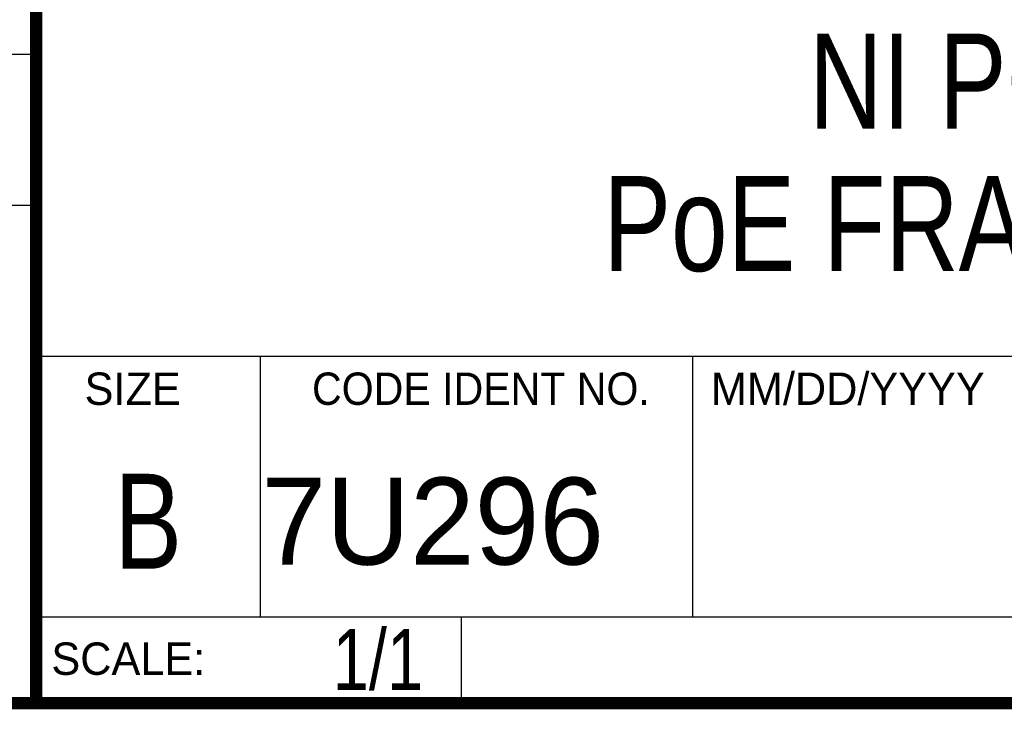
# Model space of a CAD drawing. Header units: inches. Extents: x 0.2 to 16.8, y 0.1 to 10.8.
# Tile 5 of 12: x 13 to 14.7, y 0.2 to 1.4. Entities that reach past the tile are written whole.
import ezdxf

# ---------------------------------------------------------------- set-up
doc = ezdxf.new("R2010")
doc.units = ezdxf.units.IN
doc.header["$LTSCALE"] = 0.935
doc.header["$MEASUREMENT"] = 0
doc.layers.get('0').update_dxf_attribs({"linetype": 'CONTINUOUS'})
doc.layers.add('DETAIL', color=7, linetype='CONTINUOUS')
doc.layers.add('NOTE', color=7, linetype='CONTINUOUS')
doc.styles.get("Standard").update_dxf_attribs({"font": 'txt', "width": 0.8})
doc.styles.add('TEXTSTYLE_2', font='txt')
doc.styles.add('TEXTSTYLE_3', font='txt', dxfattribs={"width": 0.95})

msp = doc.modelspace()

# ---------------------------------------------------------------- linework, layer by layer
at = {"color": 2, "linetype": 'CONTINUOUS'}
for p, q in [((13.0652, 1.9695), (13.0652, 0.2605)), ((11.482, 1.3265), (13.0653, 1.3265)), ((13.0653, 1.0776), (11.482, 1.0776)), ((13.0652, 0.8295), (16.745, 0.8295)), ((13.434, 0.8295), (13.434, 0.4005)), ((14.146, 0.8295), (14.146, 0.4005)), ((13.0652, 0.4005), (16.745, 0.4005)), ((13.765, 0.4005), (13.765, 0.2605)), ((13.0652, 0.2605), (16.745, 0.2605))]:
    msp.add_line(p, q, dxfattribs=at)
at = {"color": 7, "linetype": 'CONTINUOUS', "const_width": 0.02}
for points in [[(13.0653, 1.9707), (13.0653, 0.2586)], [(0.25, 0.2586), (16.75, 0.2586)]]:
    msp.add_lwpolyline(points, dxfattribs=at)

# ---------------------------------------------------------------- texts
at = {"color": 2, "linetype": 'CONTINUOUS', "line_spacing_factor": 0.9}
for s, insert, char_height, width, attachment_point, style in [('SIZE', (13.1451, 0.8027), 0.05325, 0.213016, 1, 'TEXTSTYLE_2'), ('CODE IDENT NO.', (13.7978, 0.8027), 0.053254, 0.708278, 2, 'TEXTSTYLE_3'), ('MM/DD/YYYY', (14.1765, 0.8027), 0.05325, 0.53254, 1, 'TEXTSTYLE_2'), ('SCALE:', (13.0904, 0.3585), 0.05325, 0.319524, 1, 'TEXTSTYLE_2')]:
    msp.add_mtext(s, dxfattribs=dict(at, insert=insert, char_height=char_height, width=width, attachment_point=attachment_point, style=style))
at = {"color": 7, "linetype": 'CONTINUOUS', "insert": (13.2497, 0.6361), "char_height": 0.1562, "width": 0.125, "attachment_point": 2, "line_spacing_factor": 0.9}
msp.add_mtext('B', dxfattribs=at)
at = {"color": 7, "linetype": 'CONTINUOUS', "insert": (13.4363, 0.6298), "char_height": 0.14316, "width": 0.715775, "attachment_point": 1, "line_spacing_factor": 0.9, "style": 'TEXTSTYLE_2'}
msp.add_mtext('7U296', dxfattribs=at)
at = {"layer": 'DETAIL', "color": 7, "linetype": 'CONTINUOUS', "insert": (13.7025, 0.3805), "char_height": 0.1, "width": 0.24, "attachment_point": 3, "line_spacing_factor": 0.9}
msp.add_mtext('1/1', dxfattribs=at)
at = {"layer": 'NOTE', "color": 7, "linetype": 'CONTINUOUS', "insert": (14.9051, 1.3603), "char_height": 0.15625, "width": 2.125, "attachment_point": 2, "line_spacing_factor": 0.9}
msp.add_mtext('NI PCIe-8237R\\PPoE FRAME GRABBER', dxfattribs=at)

doc.saveas('drawing.dxf')
